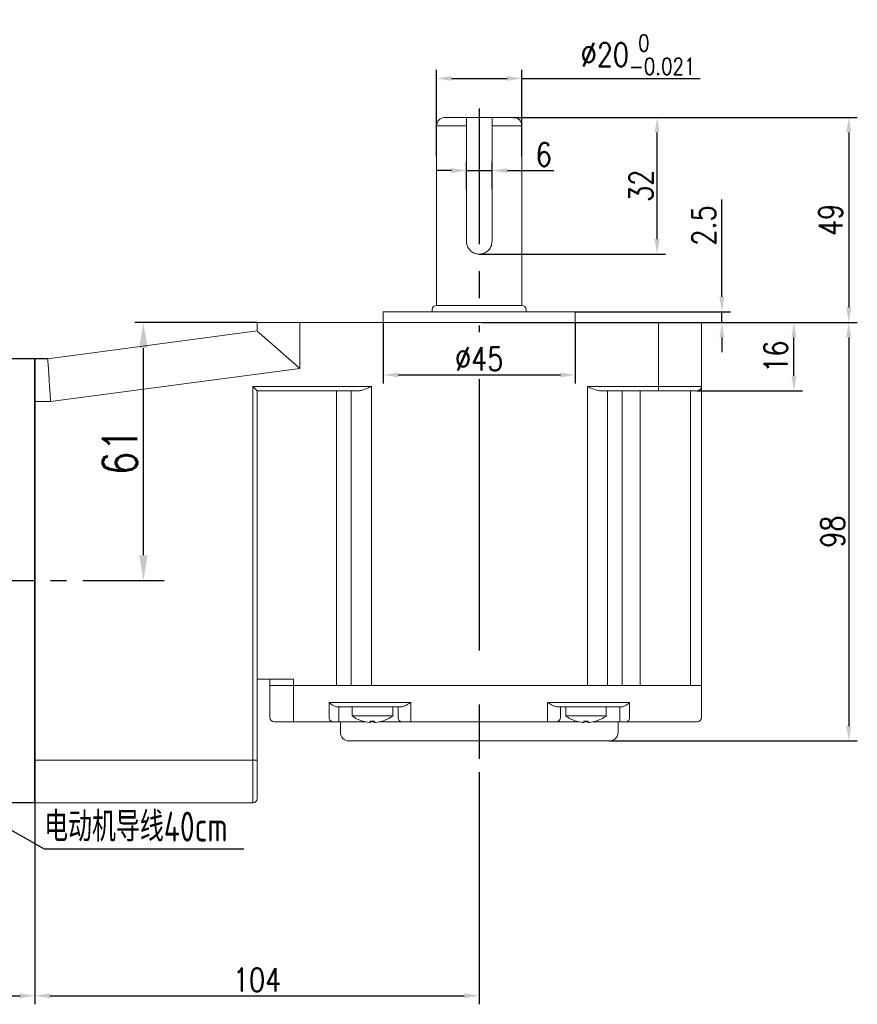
# Model space of a CAD drawing. Header units: inches. Extents: x 331 to 12887, y -474 to 4488.
# Tile 10 of 122: x 2653 to 2849, y 1214 to 1445. Entities that reach past the tile are written whole.
import ezdxf

# ---------------------------------------------------------------- set-up
doc = ezdxf.new("R2010")
doc.units = ezdxf.units.IN
doc.header["$LTSCALE"] = 10
doc.header["$MEASUREMENT"] = 0
doc.linetypes.add('CENTER', pattern=[10.16, 6.35, -1.27, 1.27, -1.27])
for name, color, linetype in [('1轮廓实线层', 7, 'Continuous'), ('3中心线层', 1, 'CENTER'), ('6文字层', 3, 'Continuous'), ('7标注层', 4, 'Continuous')]:
    doc.layers.add(name, color=color, linetype=linetype)
doc.styles.add('PC_TEXTSTYLE', font='isocp.shx', dxfattribs={"width": 0.8, "bigfont": 'HZFS.SHX'})
doc.styles.add('TH_GBDIM', font='romans.shx', dxfattribs={"width": 0.8, "bigfont": 'gbcbig.shx'})
doc.dimstyles.new('TH_GBDIM', dxfattribs={"dimtxt": 3.5, "dimasz": 2.5, "dimexe": 2, "dimexo": 0, "dimgap": 1, "dimtad": 1, "dimdec": 4, "dimdsep": 46, "dimtxsty": 'TH_GBDIM', "dimcen": 0.09, "dimclrd": 4, "dimclre": 4, "dimclrt": 3, "dimadec": 0, "dimazin": 0, "dimtfac": 1, "dimtdec": 4, "dimtmove": 0, "dimatfit": 3, "dimfxl": 1, "dimtzin": 0, "dimarcsym": 0})
doc.dimstyles.new('线性标注', dxfattribs={"dimtxt": 2.5, "dimasz": 3, "dimexe": 2, "dimexo": 0, "dimgap": 1, "dimtad": 1, "dimtih": 1, "dimtoh": 1, "dimdsep": 46, "dimtxsty": 'PC_TEXTSTYLE', "dimcen": 0.09, "dimclrt": 3, "dimadec": 0, "dimazin": 0, "dimtfac": 0.7, "dimtix": 1, "dimtmove": 0, "dimatfit": 0, "dimfxl": 1, "dimtzin": 0, "dimarcsym": 0})

# ---------------------------------------------------------------- blocks, each defined once
blk = doc.blocks.new('*D432')
at = {"layer": '7标注层', "color": 0, "lineweight": -2, "transparency": 16777216}
for p, q in [((2656.77, 1365.47), (2656.77, 1214.3)), ((2494.27, 1304.48), (2494.27, 1214.3)), ((2497.77, 1216.3), (2653.27, 1216.3))]:
    blk.add_line(p, q, dxfattribs=at)
at = {"layer": '7标注层', "color": 0, "transparency": 16777216}
for points in [[(2497.77, 1216.89), (2497.77, 1215.72), (2494.27, 1216.3)], [(2653.27, 1216.89), (2653.27, 1215.72), (2656.77, 1216.3)]]:
    blk.add_solid(points, dxfattribs=at)
at = {"layer": 'Defpoints', "color": 0, "transparency": 16777216}
for p in [(2656.77, 1365.47), (2494.27, 1304.48), (2656.77, 1216.3)]:
    blk.add_point(p, dxfattribs=at)
at = {"layer": '7标注层', "color": 3, "transparency": 16777216, "insert": (2575.52, 1220.05), "char_height": 5.5, "attachment_point": 5, "style": 'TH_GBDIM'}
blk.add_mtext('162.5', dxfattribs=at)
blk = doc.blocks.new('*D425')
at = {"layer": '7标注层', "color": 0, "lineweight": -2, "transparency": 16777216}
for p, q in [((2760.77, 1268.65), (2760.77, 1214.3)), ((2656.77, 1261.47), (2656.77, 1214.3)), ((2660.27, 1216.3), (2757.27, 1216.3))]:
    blk.add_line(p, q, dxfattribs=at)
at = {"layer": '7标注层', "color": 0, "transparency": 16777216}
for points in [[(2660.27, 1216.89), (2660.27, 1215.72), (2656.77, 1216.3)], [(2757.27, 1216.89), (2757.27, 1215.72), (2760.77, 1216.3)]]:
    blk.add_solid(points, dxfattribs=at)
at = {"layer": 'Defpoints', "color": 0, "transparency": 16777216}
for p in [(2760.77, 1268.65), (2656.77, 1261.47), (2760.77, 1216.3)]:
    blk.add_point(p, dxfattribs=at)
at = {"layer": '7标注层', "color": 3, "transparency": 16777216, "insert": (2708.77, 1220.05), "char_height": 5.5, "attachment_point": 5, "style": 'TH_GBDIM'}
blk.add_mtext('104', dxfattribs=at)
blk = doc.blocks.new('*D434')
at = {"layer": '7标注层', "color": 4, "lineweight": -2, "transparency": 16777216}
for p, q in [((2708.77, 1373.97), (2680.16, 1373.97)), ((2682.16, 1319.47), (2682.16, 1367.97)), ((2682.16, 1313.47), (2680.16, 1313.47))]:
    blk.add_line(p, q, dxfattribs=at)
at = {"layer": '7标注层', "color": 4, "transparency": 16777216}
for points in [[(2681.16, 1367.97), (2683.16, 1367.97), (2682.16, 1373.97)], [(2681.16, 1319.47), (2683.16, 1319.47), (2682.16, 1313.47)]]:
    blk.add_solid(points, dxfattribs=at)
at = {"layer": 'Defpoints', "color": 0, "transparency": 16777216}
for p in [(2682.16, 1373.97), (2708.77, 1373.97), (2682.16, 1313.47)]:
    blk.add_point(p, dxfattribs=at)
at = {"layer": '7标注层', "color": 3, "transparency": 16777216, "insert": (2676.66, 1343.72), "char_height": 8, "attachment_point": 5, "rotation": 90, "style": 'TH_GBDIM'}
blk.add_mtext('61', dxfattribs=at)
blk = doc.blocks.new('*D435')
at = {"layer": '7标注层', "color": 4, "lineweight": -2, "transparency": 16777216}
for p, q in [((2812.77, 1373.97), (2836.45, 1373.97)), ((2834.45, 1361.47), (2834.45, 1370.47)), ((2811.77, 1357.97), (2836.45, 1357.97))]:
    blk.add_line(p, q, dxfattribs=at)
at = {"layer": '7标注层', "color": 4, "transparency": 16777216}
for points in [[(2833.87, 1370.47), (2835.04, 1370.47), (2834.45, 1373.97)], [(2833.87, 1361.47), (2835.04, 1361.47), (2834.45, 1357.97)]]:
    blk.add_solid(points, dxfattribs=at)
at = {"layer": 'Defpoints', "color": 0, "transparency": 16777216}
for p in [(2812.77, 1373.97), (2834.45, 1373.97), (2811.77, 1357.97)]:
    blk.add_point(p, dxfattribs=at)
at = {"layer": '7标注层', "color": 3, "transparency": 16777216, "insert": (2830.2, 1365.97), "char_height": 5.5, "attachment_point": 5, "rotation": 90, "style": 'TH_GBDIM'}
blk.add_mtext('16', dxfattribs=at)
blk = doc.blocks.new('*D436')
at = {"layer": '7标注层', "color": 4, "lineweight": -2, "transparency": 16777216}
for p, q in [((2812.77, 1373.97), (2849.28, 1373.97)), ((2847.28, 1370.47), (2847.28, 1279.47)), ((2791.27, 1275.97), (2849.28, 1275.97))]:
    blk.add_line(p, q, dxfattribs=at)
at = {"layer": '7标注层', "color": 4, "transparency": 16777216}
for points in [[(2846.7, 1370.47), (2847.87, 1370.47), (2847.28, 1373.97)], [(2846.7, 1279.47), (2847.87, 1279.47), (2847.28, 1275.97)]]:
    blk.add_solid(points, dxfattribs=at)
at = {"layer": 'Defpoints', "color": 0, "transparency": 16777216}
for p in [(2812.77, 1373.97), (2791.27, 1275.97), (2847.28, 1275.97)]:
    blk.add_point(p, dxfattribs=at)
at = {"layer": '7标注层', "color": 3, "transparency": 16777216, "insert": (2843.53, 1324.97), "char_height": 5.5, "attachment_point": 5, "rotation": 90, "style": 'TH_GBDIM'}
blk.add_mtext('98', dxfattribs=at)
blk = doc.blocks.new('*D427')
at = {"layer": '7标注层', "color": 4, "lineweight": -2, "transparency": 16777216}
for p, q in [((2768.78, 1421.97), (2849.28, 1421.97)), ((2847.28, 1418.47), (2847.28, 1377.47)), ((2799.7, 1373.97), (2849.28, 1373.97))]:
    blk.add_line(p, q, dxfattribs=at)
at = {"layer": '7标注层', "color": 4, "transparency": 16777216}
for points in [[(2846.7, 1418.47), (2847.87, 1418.47), (2847.28, 1421.97)], [(2846.7, 1377.47), (2847.87, 1377.47), (2847.28, 1373.97)]]:
    blk.add_solid(points, dxfattribs=at)
at = {"layer": 'Defpoints', "color": 0, "transparency": 16777216}
for p in [(2768.78, 1421.97), (2799.7, 1373.97), (2847.28, 1373.97)]:
    blk.add_point(p, dxfattribs=at)
at = {"layer": '7标注层', "color": 3, "transparency": 16777216, "insert": (2843.03, 1397.97), "char_height": 5.5, "attachment_point": 5, "rotation": 90, "style": 'TH_GBDIM'}
blk.add_mtext('49', dxfattribs=at)
blk = doc.blocks.new('*D428')
at = {"layer": '7标注层', "color": 4, "lineweight": -2, "transparency": 16777216}
for p, q in [((2768.78, 1421.97), (2804.41, 1421.97)), ((2802.41, 1393.47), (2802.41, 1418.47)), ((2760.77, 1389.97), (2804.41, 1389.97))]:
    blk.add_line(p, q, dxfattribs=at)
at = {"layer": '7标注层', "color": 4, "transparency": 16777216}
for points in [[(2801.83, 1418.47), (2802.99, 1418.47), (2802.41, 1421.97)], [(2801.83, 1393.47), (2802.99, 1393.47), (2802.41, 1389.97)]]:
    blk.add_solid(points, dxfattribs=at)
at = {"layer": 'Defpoints', "color": 0, "transparency": 16777216}
for p in [(2768.78, 1421.97), (2802.41, 1421.97), (2760.77, 1389.97)]:
    blk.add_point(p, dxfattribs=at)
at = {"layer": '7标注层', "color": 3, "transparency": 16777216, "insert": (2798.66, 1405.97), "char_height": 5.5, "attachment_point": 5, "rotation": 90, "style": 'TH_GBDIM'}
blk.add_mtext('32', dxfattribs=at)
blk = doc.blocks.new('*D429')
at = {"layer": '7标注层', "color": 4, "lineweight": -2, "transparency": 16777216}
for p, q in [((2750.78, 1412.9), (2750.78, 1433.1)), ((2770.78, 1412.9), (2770.78, 1433.1)), ((2754.28, 1431.1), (2767.28, 1431.1)), ((2770.78, 1431.1), (2812.48, 1431.1))]:
    blk.add_line(p, q, dxfattribs=at)
at = {"layer": '7标注层', "color": 4, "transparency": 16777216}
for points in [[(2754.28, 1431.68), (2754.28, 1430.52), (2750.78, 1431.1)], [(2767.28, 1431.68), (2767.28, 1430.52), (2770.78, 1431.1)]]:
    blk.add_solid(points, dxfattribs=at)
at = {"layer": 'Defpoints', "color": 0, "transparency": 16777216}
for p in [(2770.78, 1431.1), (2750.78, 1412.84), (2770.78, 1412.84)]:
    blk.add_point(p, dxfattribs=at)
at = {"layer": '7标注层', "color": 3, "transparency": 16777216, "insert": (2797.95, 1436.66), "char_height": 5.5, "attachment_point": 5, "style": 'TH_GBDIM'}
blk.add_mtext('\\A1;{%%c20{\\H0.71x;\\S 0^ -0.021;}}', dxfattribs=at)
blk = doc.blocks.new('*D430')
at = {"layer": '7标注层', "color": 4, "lineweight": -2, "transparency": 16777216}
for p, q in [((2757.78, 1405.16), (2757.78, 1411.52)), ((2763.78, 1405.16), (2763.78, 1411.52)), ((2754.28, 1409.52), (2750.78, 1409.52)), ((2757.78, 1409.52), (2763.78, 1409.52)), ((2767.28, 1409.52), (2778.24, 1409.52))]:
    blk.add_line(p, q, dxfattribs=at)
at = {"layer": '7标注层', "color": 4, "transparency": 16777216}
for points in [[(2754.28, 1410.11), (2754.28, 1408.94), (2757.78, 1409.52)], [(2767.28, 1410.11), (2767.28, 1408.94), (2763.78, 1409.52)]]:
    blk.add_solid(points, dxfattribs=at)
at = {"layer": 'Defpoints', "color": 0, "transparency": 16777216}
for p in [(2763.78, 1409.52), (2757.78, 1405.16), (2763.78, 1405.16)]:
    blk.add_point(p, dxfattribs=at)
at = {"layer": '7标注层', "color": 3, "transparency": 16777216, "insert": (2775.88, 1413.27), "char_height": 5.5, "attachment_point": 5, "style": 'TH_GBDIM'}
blk.add_mtext('6', dxfattribs=at)
blk = doc.blocks.new('*D422')
at = {"layer": '7标注层', "color": 4, "lineweight": -2, "transparency": 16777216}
for p, q in [((2817.59, 1379.97), (2817.59, 1402.78)), ((2783.27, 1376.47), (2819.59, 1376.47)), ((2817.59, 1373.97), (2817.59, 1376.47)), ((2761.46, 1373.97), (2819.59, 1373.97)), ((2817.59, 1370.47), (2817.59, 1366.97))]:
    blk.add_line(p, q, dxfattribs=at)
at = {"layer": '7标注层', "color": 4, "transparency": 16777216}
for points in [[(2817, 1379.97), (2818.17, 1379.97), (2817.59, 1376.47)], [(2817, 1370.47), (2818.17, 1370.47), (2817.59, 1373.97)]]:
    blk.add_solid(points, dxfattribs=at)
at = {"layer": 'Defpoints', "color": 0, "transparency": 16777216}
for p in [(2783.27, 1376.47), (2817.59, 1376.47), (2761.46, 1373.97)]:
    blk.add_point(p, dxfattribs=at)
at = {"layer": '7标注层', "color": 3, "transparency": 16777216, "insert": (2813.34, 1396.67), "char_height": 5.5, "attachment_point": 5, "rotation": 90, "style": 'TH_GBDIM'}
blk.add_mtext('2.5', dxfattribs=at)
blk = doc.blocks.new('*D424')
at = {"layer": '7标注层', "color": 0, "lineweight": -2, "transparency": 16777216}
for p, q in [((2738.27, 1373.97), (2738.27, 1359.68)), ((2783.27, 1373.97), (2783.27, 1359.68)), ((2741.77, 1361.68), (2779.77, 1361.68))]:
    blk.add_line(p, q, dxfattribs=at)
at = {"layer": '7标注层', "color": 0, "transparency": 16777216}
for points in [[(2741.77, 1362.26), (2741.77, 1361.1), (2738.27, 1361.68)], [(2779.77, 1362.26), (2779.77, 1361.1), (2783.27, 1361.68)]]:
    blk.add_solid(points, dxfattribs=at)
at = {"layer": 'Defpoints', "color": 0, "transparency": 16777216}
for p in [(2738.27, 1373.97), (2783.27, 1373.97), (2783.27, 1361.68)]:
    blk.add_point(p, dxfattribs=at)
at = {"layer": '7标注层', "color": 3, "transparency": 16777216, "insert": (2760.77, 1365.43), "char_height": 5.5, "attachment_point": 5, "style": 'TH_GBDIM'}
blk.add_mtext('%%C45', dxfattribs=at)

msp = doc.modelspace()

# ---------------------------------------------------------------- linework, layer by layer
at = {"linetype": 'Continuous', "lineweight": 15}
for p, q in [((2752.77537, 1421.96586), (2768.77537, 1421.96586)), ((2750.77244, 1377.96586), (2750.77641, 1419.96586)), ((2750.77245, 1377.96586), (2750.77537, 1419.96586)), ((2757.77537, 1419.96586), (2750.77537, 1419.96586)), ((2757.77537, 1392.96586), (2757.77537, 1419.96586)), ((2763.77537, 1419.96586), (2763.77537, 1392.96586)), ((2770.77537, 1419.96586), (2763.77537, 1419.96586)), ((2770.77537, 1419.96586), (2770.77244, 1377.96586)), ((2770.77537, 1419.96586), (2770.77244, 1377.96586)), ((2738.27244, 1376.46586), (2783.27245, 1376.46586)), ((2770.77244, 1377.96586), (2750.77245, 1377.96586)), ((2659.77245, 1365.46586), (2708.77245, 1371.96586)), ((2708.77245, 1371.96586), (2708.77245, 1373.96586)), ((2708.77245, 1373.96586), (2718.77245, 1373.96586)), ((2718.77245, 1373.96586), (2718.77245, 1363.20479)), ((2718.77245, 1373.96586), (2802.77244, 1373.96586)), ((2802.77244, 1373.96586), (2812.77244, 1373.96586)), ((2802.77244, 1358.96586), (2802.77244, 1373.96586)), ((2812.77244, 1373.96586), (2812.77244, 1358.96586)), ((2718.77245, 1363.20479), (2660.43282, 1355.46586)), ((2707.77245, 1358.96586), (2735.51958, 1358.96586)), ((2707.77245, 1271.46586), (2707.77245, 1358.96586)), ((2735.51958, 1358.96586), (2735.51958, 1288.96586)), ((2786.10362, 1358.96586), (2802.77244, 1358.96586)), ((2786.10362, 1288.96586), (2786.10362, 1358.96586)), ((2802.77244, 1358.96586), (2812.77244, 1358.96586)), ((2802.77244, 1358.96586), (2802.77244, 1357.96586)), ((2812.77244, 1358.96586), (2812.77244, 1288.96586)), ((2732.51958, 1357.96586), (2708.77245, 1357.96586)), ((2708.77245, 1357.96586), (2708.77245, 1271.46586)), ((2727.34227, 1357.96586), (2727.34227, 1288.96586)), ((2730.82112, 1288.96586), (2730.82112, 1357.96586)), ((2802.77244, 1357.96586), (2789.10362, 1357.96586)), ((2790.80208, 1357.96586), (2790.80208, 1288.96586)), ((2794.27177, 1357.96586), (2794.27177, 1288.96586)), ((2798.44885, 1357.96586), (2798.44885, 1288.96586)), ((2811.77245, 1357.96586), (2802.77244, 1357.96586)), ((2810.27244, 1288.96586), (2810.27244, 1357.96586)), ((2660.43282, 1355.46586), (2656.77245, 1355.46586)), ((2708.77245, 1290.46586), (2717.31232, 1290.46586)), ((2711.77245, 1288.96586), (2711.77245, 1290.46586)), ((2711.77245, 1281.46586), (2711.77245, 1288.96586)), ((2711.77245, 1288.96586), (2717.31232, 1288.96586)), ((2717.31232, 1288.96586), (2711.77245, 1288.96586)), ((2717.31232, 1290.46586), (2717.31232, 1288.96586)), ((2717.31232, 1288.96586), (2717.31232, 1281.46586)), ((2717.31232, 1288.96586), (2727.34227, 1288.96586)), ((2717.31232, 1288.96586), (2727.34227, 1288.96586)), ((2730.82112, 1288.96586), (2727.34227, 1288.96586)), ((2727.34227, 1288.96586), (2730.82112, 1288.96586)), ((2730.82112, 1288.96586), (2735.51958, 1288.96586)), ((2735.51958, 1288.96586), (2730.82112, 1288.96586)), ((2786.10362, 1288.96586), (2735.51958, 1288.96586)), ((2735.51958, 1288.96586), (2786.10362, 1288.96586)), ((2786.10362, 1288.96586), (2790.80208, 1288.96586)), ((2790.80208, 1288.96586), (2786.10362, 1288.96586)), ((2790.80208, 1288.96586), (2794.27177, 1288.96586)), ((2790.80208, 1288.96586), (2794.27177, 1288.96586)), ((2794.27177, 1288.96586), (2798.44885, 1288.96586)), ((2794.27177, 1288.96586), (2798.44885, 1288.96586)), ((2798.44885, 1288.96586), (2810.27244, 1288.96586)), ((2798.44885, 1288.96586), (2810.27244, 1288.96586)), ((2810.27244, 1288.96586), (2812.77244, 1288.96586)), ((2812.77244, 1288.96586), (2810.27244, 1288.96586)), ((2812.77244, 1288.96586), (2812.77244, 1281.46586)), ((2725.65225, 1284.96586), (2727.34227, 1284.96586)), ((2725.65225, 1281.46586), (2725.65225, 1284.96586)), ((2727.34227, 1284.96586), (2730.82112, 1284.96586)), ((2730.82112, 1284.96586), (2735.51958, 1284.96586)), ((2735.51958, 1284.96586), (2744.77245, 1284.96586)), ((2744.77245, 1284.96586), (2744.77245, 1281.46586)), ((2776.77245, 1284.96586), (2786.10362, 1284.96586)), ((2776.77245, 1281.46586), (2776.77245, 1284.96586)), ((2786.10362, 1284.96586), (2790.80208, 1284.96586)), ((2790.80208, 1284.96586), (2794.27177, 1284.96586)), ((2794.27177, 1284.96586), (2795.97957, 1284.96586)), ((2795.97957, 1284.96586), (2795.97957, 1281.46586)), ((2728.28197, 1283.96586), (2727.58249, 1283.96586)), ((2727.94174, 1283.96586), (2727.94174, 1281.46586)), ((2731.76081, 1283.96586), (2728.28197, 1283.96586)), ((2735.51958, 1283.96586), (2731.76081, 1283.96586)), ((2742.53638, 1283.96586), (2735.51958, 1283.96586)), ((2741.77245, 1281.46586), (2741.77245, 1283.96586)), ((2786.10362, 1283.96586), (2779.00851, 1283.96586)), ((2779.77245, 1283.96586), (2779.77245, 1281.46586)), ((2789.8624, 1283.96586), (2786.10362, 1283.96586)), ((2793.33208, 1283.96586), (2789.8624, 1283.96586)), ((2794.04586, 1283.96586), (2793.33208, 1283.96586)), ((2793.69979, 1281.46586), (2793.69979, 1283.96586)), ((2717.20435, 1280.46586), (2712.77245, 1280.46586)), ((2726.41541, 1280.46586), (2717.20435, 1280.46586)), ((2727.94174, 1280.46586), (2726.41541, 1280.46586)), ((2727.94174, 1280.46586), (2727.94174, 1281.46586)), ((2734.06367, 1280.46586), (2727.94174, 1280.46586)), ((2731.02245, 1281.82867), (2735.77245, 1281.82867)), ((2735.28245, 1280.32006), (2735.28245, 1280.60558)), ((2735.77245, 1280.46586), (2735.28245, 1280.46586)), ((2735.77245, 1281.82867), (2740.52245, 1281.82867)), ((2735.77245, 1280.46586), (2735.77245, 1280.59219)), ((2736.26245, 1280.46586), (2735.77245, 1280.46586)), ((2736.26245, 1280.60558), (2736.26245, 1280.32006)), ((2742.77245, 1280.46586), (2737.48122, 1280.46586)), ((2744.77245, 1280.46586), (2742.77245, 1280.46586)), ((2744.77245, 1280.46586), (2744.77245, 1281.46586)), ((2776.77245, 1280.46586), (2744.77245, 1280.46586)), ((2776.77245, 1280.46586), (2776.77245, 1281.46586)), ((2778.77244, 1280.46586), (2776.77245, 1280.46586)), ((2784.06368, 1280.46586), (2778.77244, 1280.46586)), ((2781.02245, 1281.82867), (2785.77245, 1281.82867)), ((2785.28244, 1280.32006), (2785.28244, 1280.60558)), ((2785.77245, 1280.46586), (2785.28244, 1280.46586)), ((2785.77245, 1281.82867), (2790.52245, 1281.82867)), ((2785.77245, 1280.59219), (2785.77245, 1280.46586)), ((2786.26245, 1280.46586), (2785.77245, 1280.46586)), ((2786.26245, 1280.60558), (2786.26245, 1280.32006)), ((2793.69979, 1280.46586), (2787.48122, 1280.46586)), ((2793.69979, 1281.46586), (2793.69979, 1280.46586)), ((2795.21964, 1280.46586), (2793.69979, 1280.46586)), ((2797.94885, 1280.46586), (2795.21964, 1280.46586)), ((2809.77244, 1280.46586), (2797.94885, 1280.46586)), ((2811.77245, 1280.46586), (2809.77244, 1280.46586)), ((2791.27245, 1275.96586), (2730.27245, 1275.96586)), ((2656.77245, 1271.46586), (2707.77245, 1271.46586)), ((2707.77245, 1261.46586), (2707.77245, 1271.46586)), ((2707.77245, 1271.46586), (2708.77245, 1271.46586)), ((2708.77245, 1271.46586), (2708.77245, 1262.46586)), ((2707.77245, 1261.46586), (2656.77245, 1261.46586))]:
    msp.add_line(p, q, dxfattribs=at)
at = {"color": 4}
msp.add_line((2658.93528, 1250.72104), (2705.69605, 1250.72104), dxfattribs=at)
at = {"linetype": 'Continuous', "lineweight": 15, "flags": 128}
for points in [[(2718.77245, 1363.20479), (2717.2081, 1364.57533), (2715.68228, 1365.91211), (2714.23254, 1367.18224), (2712.89459, 1368.35442), (2711.70138, 1369.39981), (2710.68228, 1370.29265), (2709.86238, 1371.01096), (2709.26188, 1371.53706), (2708.89556, 1371.858), (2708.77245, 1371.96586)], [(2659.77245, 1365.46586), (2659.78248, 1365.31394), (2659.81227, 1364.86279), (2659.86092, 1364.12612), (2659.92694, 1363.12631), (2660.00834, 1361.89374), (2660.10263, 1360.46586), (2660.20696, 1358.88606), (2660.31815, 1357.20234), (2660.43282, 1355.46586)], [(2708.77245, 1357.96586), (2708.75725, 1357.98105), (2708.71214, 1358.02617), (2708.63847, 1358.09984), (2708.53849, 1358.19982), (2708.41523, 1358.32308), (2708.27245, 1358.46586), (2708.11446, 1358.62384), (2707.94609, 1358.79221), (2707.77245, 1358.96586)], [(2738.02631, 1280.60558), (2738.02969, 1280.59972), (2738.03211, 1280.59554), (2738.03356, 1280.59303), (2738.03404, 1280.59219)], [(2783.51085, 1280.59219), (2783.51134, 1280.59303), (2783.51279, 1280.59554), (2783.5152, 1280.59972), (2783.51858, 1280.60558)]]:
    msp.add_lwpolyline(points, dxfattribs=at)
at = {"linetype": 'Continuous', "lineweight": 15}
for centre, radius, start, end in [((2752.77537, 1419.96586), 2, 90, 180), ((2768.77537, 1419.96586), 2, 0, 90), ((2750.77245, 1376.96586), 1, 90, 180), ((2770.77245, 1376.96586), 1, 0, 90), ((2811.77245, 1358.96586), 1, 270, 0), ((2712.77245, 1281.46586), 1, 180, 270), ((2714.91607, 1281.21877), 2.40896, 341.7873328, 5.8872967), ((2726.5522, 1281.36146), 0.90599, 173.3830038, 261.3161557), ((2735.77245, 1288.26586), 8, 233.5764264, 253.5786384), ((2736.33704, 1278.96955), 3.25888, 149.8661641, 150.1378907), ((2735.77245, 1288.26586), 7.98498, 253.6046715, 264.3221101), ((2735.77245, 1289.5687), 8.9765, 266.8708423, 273.1291577), ((2735.77245, 1288.26586), 7.98498, 275.6778899, 286.3953285), ((2735.77245, 1288.26586), 8, 286.4213616, 306.4235736), ((2742.77245, 1281.46586), 1, 180, 270), ((2778.77245, 1281.46586), 1, 270, 0), ((2785.77245, 1288.26586), 8, 233.5764264, 253.5786384), ((2785.77245, 1288.26586), 7.98498, 253.6046715, 264.3221101), ((2785.77245, 1289.56871), 8.97652, 266.8708452, 273.1291548), ((2785.77245, 1288.26586), 7.98498, 275.6778899, 286.3953285), ((2791.56542, 1282.63955), 4.08195, 209.8865173, 210.1034474), ((2785.77245, 1288.26586), 8, 286.4213616, 306.4235736), ((2795.08065, 1281.36023), 0.9051, 278.8337087, 6.7019271), ((2811.77245, 1281.46586), 1, 270, 0), ((2730.27245, 1277.96586), 2, 180, 270), ((2791.27245, 1277.96586), 2, 270, 0), ((2707.77245, 1262.46586), 1, 270, 0)]:
    msp.add_arc(centre, radius, start, end, dxfattribs=at)
for points, knots in [([(2757.77537, 1419.96586), (2757.77537, 1420.06215), (2757.77537, 1420.37221), (2757.77537, 1420.77872), (2757.77537, 1421.2479), (2757.77537, 1421.64235), (2757.77537, 1421.9202), (2757.77537, 1421.95157), (2757.77537, 1421.96586)], [0, 0, 0, 0, 0.08938675, 0.287851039, 0.389062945, 0.604634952, 0.819845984, 1, 1, 1, 1]), ([(2763.77537, 1421.96586), (2763.77537, 1421.94288), (2763.77537, 1421.89622), (2763.77537, 1421.55833), (2763.77537, 1421.10562), (2763.77537, 1420.58735), (2763.77537, 1420.16749), (2763.77537, 1419.96586)], [0, 0, 0, 0, 0.229746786, 0.466528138, 0.611240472, 0.813313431, 1, 1, 1, 1]), ([(2763.77537, 1392.96586), (2763.74374, 1392.63708), (2763.68051, 1391.9799), (2763.18945, 1391.09958), (2762.45442, 1390.40984), (2761.51274, 1389.99797), (2760.49625, 1389.92372), (2759.53139, 1390.17792), (2758.69889, 1390.72467), (2758.0801, 1391.52536), (2757.80419, 1392.32688), (2757.78206, 1392.81755), (2757.77537, 1392.96586)], [0, 0, 0, 0, 0.104037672, 0.207958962, 0.314868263, 0.423943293, 0.529873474, 0.632456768, 0.736269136, 0.844079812, 0.952871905, 1, 1, 1, 1]), ([(2735.51958, 1358.96586), (2735.51528, 1358.96394), (2735.23748, 1358.83968), (2734.495, 1358.51247), (2733.46681, 1358.07672), (2732.78023, 1357.99637), (2732.51958, 1357.96586)], [0, 0, 0, 0, 0.004181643, 0.269941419, 0.722842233, 1, 1, 1, 1]), ([(2789.10362, 1357.96586), (2788.84297, 1357.99637), (2788.1564, 1358.07672), (2787.1282, 1358.51246), (2786.38573, 1358.83969), (2786.10793, 1358.96394), (2786.10362, 1358.96586)], [0, 0, 0, 0, 0.27715807, 0.730058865, 0.995817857, 1, 1, 1, 1]), ([(2727.58249, 1283.96586), (2727.41555, 1283.98269), (2726.99083, 1284.02551), (2726.29425, 1284.38407), (2725.86812, 1284.74504), (2725.65397, 1284.9641), (2725.65225, 1284.96586)], [0, 0, 0, 0, 0.204354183, 0.519902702, 0.996146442, 1, 1, 1, 1]), ([(2744.77245, 1284.96586), (2744.76928, 1284.96404), (2744.71209, 1284.93102), (2744.31063, 1284.69912), (2743.6706, 1284.33878), (2742.97115, 1284.01764), (2742.65534, 1283.98003), (2742.53638, 1283.96586)], [0, 0, 0, 0, 0.00400807, 0.072494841, 0.508977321, 0.815042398, 1, 1, 1, 1]), ([(2779.00851, 1283.96586), (2778.88955, 1283.98003), (2778.57374, 1284.01764), (2777.87429, 1284.33878), (2777.23427, 1284.69914), (2776.8328, 1284.93102), (2776.77561, 1284.96404), (2776.77245, 1284.96586)], [0, 0, 0, 0, 0.184956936, 0.491022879, 0.927506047, 0.995992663, 1, 1, 1, 1]), ([(2795.97957, 1284.96586), (2795.97784, 1284.96411), (2795.76255, 1284.74514), (2795.33537, 1284.38419), (2794.63785, 1284.02556), (2794.21293, 1283.98271), (2794.04586, 1283.96586)], [0, 0, 0, 0, 0.00385126, 0.479928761, 0.795514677, 1, 1, 1, 1]), ([(2734.98245, 1280.32006), (2735.01597, 1280.31705), (2735.08304, 1280.31104), (2735.17271, 1280.30722), (2735.24043, 1280.30799), (2735.27706, 1280.31273), (2735.28088, 1280.31793), (2735.28245, 1280.32006)], [0, 0, 0, 0, 0.2138793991, 0.4278109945, 0.6405928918, 0.8528834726, 1, 1, 1, 1]), ([(2736.26245, 1280.32006), (2736.26572, 1280.31705), (2736.27226, 1280.31104), (2736.32352, 1280.30722), (2736.39893, 1280.30799), (2736.4833, 1280.31273), (2736.53946, 1280.31793), (2736.56245, 1280.32006)], [0, 0, 0, 0, 0.213875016, 0.427806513, 0.640594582, 0.852880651, 1, 1, 1, 1]), ([(2784.98245, 1280.32006), (2785.01597, 1280.31705), (2785.08304, 1280.31104), (2785.17271, 1280.30722), (2785.24043, 1280.30799), (2785.27706, 1280.31273), (2785.28088, 1280.31793), (2785.28244, 1280.32006)], [0, 0, 0, 0, 0.2138756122, 0.4278091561, 0.6405908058, 0.8528828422, 1, 1, 1, 1]), ([(2786.26245, 1280.32006), (2786.26572, 1280.31705), (2786.27226, 1280.31104), (2786.32352, 1280.30722), (2786.39893, 1280.30799), (2786.4833, 1280.31273), (2786.53946, 1280.31793), (2786.56245, 1280.32006)], [0, 0, 0, 0, 0.213873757, 0.427805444, 0.64059644, 0.852876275, 1, 1, 1, 1])]:
    msp.add_open_spline(points, degree=3, knots=knots, dxfattribs=at)
for points in [[(2738.27244, 1376.46586), (2738.27244, 1373.96586)], [(2749.77245, 1376.96586), (2749.77245, 1376.46586)], [(2771.77244, 1376.46586), (2771.77244, 1376.96586)], [(2783.27245, 1373.96586), (2783.27245, 1376.46586)], [(2731.02245, 1283.96586), (2731.02245, 1281.82867)], [(2740.52245, 1281.82867), (2740.52245, 1283.96586)], [(2781.02245, 1283.96586), (2781.02245, 1281.82867)], [(2790.52245, 1281.82867), (2790.52245, 1283.96586)], [(2728.27245, 1280.46586), (2728.27245, 1277.96586)], [(2793.27245, 1277.96586), (2793.27245, 1280.46586)]]:
    msp.add_open_spline(points, degree=1, dxfattribs=at)
at = {"layer": '1轮廓实线层'}
for p, q in [((2656.77245, 1365.46586), (2648.27245, 1365.46586)), ((2656.77245, 1365.46586), (2656.77245, 1313.46586)), ((2656.77245, 1261.46586), (2656.77245, 1365.46586)), ((2656.77245, 1261.46586), (2656.77245, 1365.46586)), ((2659.77245, 1365.46586), (2656.77245, 1365.46586)), ((2656.77245, 1365.46586), (2656.77245, 1313.46586)), ((2656.77245, 1261.46586), (2656.77245, 1313.46586)), ((2656.77245, 1261.46586), (2656.77245, 1313.46586)), ((2656.77245, 1261.46586), (2648.27245, 1261.46586))]:
    msp.add_line(p, q, dxfattribs=at)
at = {"layer": '3中心线层', "ltscale": 0.5}
msp.add_line((2760.77537, 1424.06492), (2760.77443, 1371.66551), dxfattribs=at)
at = {"layer": '3中心线层'}
msp.add_line((2760.77245, 1360.68156), (2760.77245, 1268.64871), dxfattribs=at)
at = {"layer": '3中心线层', "ltscale": 0.3}
msp.add_line((2687.04499, 1313.46585), (2595.70279, 1313.46585), dxfattribs=at)
at = {"layer": '7标注层'}
msp.add_lwpolyline([(2641.46824, 1260.63357), (2658.93528, 1250.72104)], dxfattribs=at)

# ---------------------------------------------------------------- texts
at = {"layer": '6文字层', "color": 7, "char_height": 7, "attachment_point": 1, "style": 'PC_TEXTSTYLE'}
for s, insert, width in [('{\\C3;电动机导线40cm}', (2658.927, 1259.40265), 53.9786413), ('{\\C3;黑红白}', (2630.77412, 1255.18496), 18.2326587)]:
    msp.add_mtext(s, dxfattribs=dict(at, insert=insert, width=width))

# ---------------------------------------------------------------- dimensions: what is measured, and where the dimension line sits
at = {"layer": '7标注层'}
dim = msp.add_linear_dim(base=(2770.77641, 1431.1002), p1=(2750.77641, 1412.84162), p2=(2770.77641, 1412.84162), angle=0, text='\\A1;{%%c<>{\\H0.71x;\\S 0^ -0.021;}}', dimstyle='TH_GBDIM', override={"dimscale": 1, "dimtxt": 5.5, "dimasz": 3.5, "dimexo": 0.0625, "dimgap": 1, "dimtad": 1, "dimjust": 0, "dimdec": 4, "dimlfac": 1, "dimse1": 0, "dimse2": 0, "dimsd1": 0, "dimsd2": 0, "dimadec": 4}, dxfattribs=at)
dim.commit()
dim.dimension.update_dxf_attribs({"geometry": '*D429', "text_midpoint": (2797.95336, 1431.1002), "dimtype": 161})
for base, p1, p2, override, picture, middle in [((2802.40913, 1421.96586), (2760.77473, 1389.96598), (2768.77922, 1421.96586), {"dimscale": 1, "dimtxt": 5.5, "dimasz": 3.5, "dimgap": 1, "dimtad": 1, "dimjust": 0, "dimdec": 0, "dimlfac": 1, "dimse1": 0, "dimse2": 0, "dimsd1": 0, "dimsd2": 0, "dimadec": 0}, '*D428', (2802.40913, 1405.96592)), ((2817.58553, 1376.46586), (2761.45525, 1373.96586), (2783.27245, 1376.46586), {"dimscale": 1, "dimtxt": 5.5, "dimasz": 3.5, "dimgap": 1.5, "dimtad": 1, "dimjust": 0, "dimdec": 1, "dimlfac": 1, "dimse1": 0, "dimse2": 0, "dimsd1": 0, "dimsd2": 0, "dimadec": 1}, '*D422', (2817.58553, 1396.67062)), ((2682.155208, 1373.965864), (2682.155208, 1313.465863), (2708.772448, 1373.965864), {"dimscale": 1, "dimtxt": 8, "dimasz": 6, "dimgap": 1.5, "dimtad": 1, "dimjust": 0, "dimdec": 0, "dimlfac": 1, "dimse1": 0, "dimse2": 0, "dimsd1": 0, "dimsd2": 0, "dimadec": 0}, '*D434', (2682.155208, 1343.715863)), ((2847.28292, 1275.96586), (2812.77244, 1373.96586), (2791.27245, 1275.96586), {"dimscale": 1, "dimtxt": 5.5, "dimasz": 3.5, "dimgap": 1, "dimtad": 1, "dimjust": 0, "dimdec": 4, "dimlfac": 1, "dimse1": 0, "dimse2": 0, "dimsd1": 0, "dimsd2": 0, "dimadec": 4}, '*D436', (2847.28292, 1324.96586))]:
    dim = msp.add_linear_dim(base=base, p1=p1, p2=p2, angle=90, dimstyle='TH_GBDIM', override=override, dxfattribs=at)
    dim.commit()
    dim.dimension.update_dxf_attribs({"geometry": picture, "text_midpoint": middle, "dimtype": 160})
dim = msp.add_linear_dim(base=(2847.28292, 1373.96586), p1=(2768.77537, 1421.96586), p2=(2799.70496, 1373.96586), angle=90, text='49', dimstyle='TH_GBDIM', override={"dimscale": 1, "dimtxt": 5.5, "dimasz": 3.5, "dimgap": 1.5, "dimtad": 1, "dimjust": 0, "dimdec": 0, "dimlfac": 1, "dimse1": 0, "dimse2": 0, "dimsd1": 0, "dimsd2": 0, "dimadec": 0}, dxfattribs=at)
dim.commit()
dim.dimension.update_dxf_attribs({"geometry": '*D427', "text_midpoint": (2843.03292, 1397.96586)})
for base, p1, p2, dimstyle, override, picture, middle in [((2763.77537, 1409.52458), (2757.77537, 1405.15917), (2763.77537, 1405.15917), 'TH_GBDIM', {"dimtxt": 5.5, "dimasz": 3.5, "dimadec": 4}, '*D430', (2775.88221, 1409.52458)), ((2760.77245, 1216.3021), (2656.77245, 1261.46586), (2760.77245, 1268.64871), '线性标注', {"dimtxt": 5.5, "dimasz": 3.5, "dimtxsty": 'TH_GBDIM', "dimadec": 2}, '*D425', (2708.77245, 1216.3021))]:
    dim = msp.add_linear_dim(base=base, p1=p1, p2=p2, dimstyle=dimstyle, override=override, dxfattribs=at)
    dim.commit()
    dim.dimension.update_dxf_attribs({"geometry": picture, "text_midpoint": middle, "dimtype": 160})
dim = msp.add_linear_dim(base=(2783.27245, 1361.68156), p1=(2738.27244, 1373.96586), p2=(2783.27245, 1373.96586), text='%%C<>', dimstyle='线性标注', override={"dimtxt": 5.5, "dimasz": 3.5, "dimgap": 1, "dimtad": 1, "dimjust": 0, "dimdec": 2, "dimlfac": 1, "dimtxsty": 'TH_GBDIM', "dimse1": 0, "dimse2": 0, "dimsd1": 0, "dimsd2": 0, "dimadec": 2}, dxfattribs=at)
dim.commit()
dim.dimension.update_dxf_attribs({"geometry": '*D424', "text_midpoint": (2760.77245, 1361.68156), "dimtype": 160})
dim = msp.add_linear_dim(base=(2834.45238, 1373.96586), p1=(2811.77245, 1357.96586), p2=(2812.77244, 1373.96586), angle=90, dimstyle='TH_GBDIM', override={"dimscale": 1, "dimtxt": 5.5, "dimasz": 3.5, "dimexo": 0, "dimgap": 1.5, "dimtad": 1, "dimjust": 0, "dimdec": 0, "dimlfac": 1, "dimse1": 0, "dimse2": 0, "dimsd1": 0, "dimsd2": 0, "dimadec": 0}, dxfattribs=at)
dim.commit()
dim.dimension.update_dxf_attribs({"geometry": '*D435', "text_midpoint": (2830.20238, 1365.96586)})
dim = msp.add_linear_dim(base=(2656.77245, 1216.3021), p1=(2494.27245, 1304.48182), p2=(2656.77245, 1365.46586), dimstyle='线性标注', override={"dimtxt": 5.5, "dimasz": 3.5, "dimtxsty": 'TH_GBDIM', "dimadec": 2}, dxfattribs=at)
dim.commit()
dim.dimension.update_dxf_attribs({"geometry": '*D432', "text_midpoint": (2575.52245, 1220.0521)})

doc.saveas('drawing.dxf')
